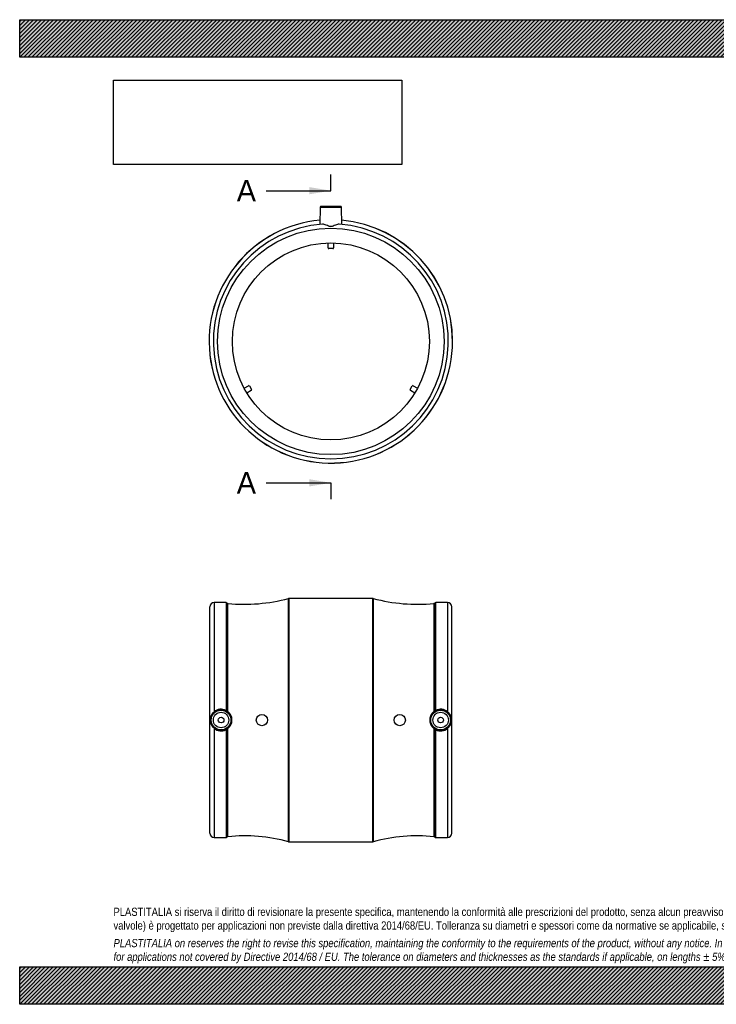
# Model space of a CAD drawing. Header units: millimetres. Extents: x 0 to 990, y 0 to 700.
import ezdxf
from ezdxf.enums import TextEntityAlignment as Align
from ezdxf.lldxf.tags import DXFTag

# ---------------------------------------------------------------- set-up
doc = ezdxf.new("R2010")
doc.units = ezdxf.units.MM
doc.header["$LTSCALE"] = 3.333333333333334
doc.layers.add('Default', color=7, linetype='Continuous')
doc.layers.add('MP140B', color=7, linetype='Continuous')
doc.styles.add('SEACAD_Solid_Edge_ANSI', font='seans.ttf')
tags = doc.linetypes.add('CENTER2', pattern=[28.575000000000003, 19.05, -3.175, 3.175, -3.175]).pattern_tags.tags
tags[10:11] = [DXFTag(74, 4), DXFTag(75, 0), DXFTag(340, '0'), DXFTag(46, 0.0), DXFTag(50, 0.0), DXFTag(44, 0.0), DXFTag(45, 0.0)]
tags[8:9] = [DXFTag(74, 4), DXFTag(75, 0), DXFTag(340, '0'), DXFTag(46, 0.0), DXFTag(50, 0.0), DXFTag(44, 0.0), DXFTag(45, 0.0)]
tags[6:7] = [DXFTag(74, 4), DXFTag(75, 0), DXFTag(340, '0'), DXFTag(46, 0.0), DXFTag(50, 0.0), DXFTag(44, 0.0), DXFTag(45, 0.0)]
tags[4:5] = [DXFTag(74, 4), DXFTag(75, 0), DXFTag(340, '0'), DXFTag(46, 0.0), DXFTag(50, 0.0), DXFTag(44, 0.0), DXFTag(45, 0.0)]
picture_1 = doc.add_image_def('image1.jpg', size_in_pixel=(4302, 1260))
pattern_1 = [(45, (0, 0), (-1.414213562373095, 1.414213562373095), [])]

# ---------------------------------------------------------------- blocks, each defined once
blk = doc.blocks.new('SE')
at = {"layer": 'MP140B', "color": 7, "linetype": 'Continuous'}
for p, q in [((228.1096103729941, 567.2698934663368), (214.0923076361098, 567.2698934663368)), ((213.5923837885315, 566.7786196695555), (213.3765515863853, 554.4136010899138)), ((213.5923837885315, 566.7786196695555), (228.6095342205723, 566.7786196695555)), ((228.8253656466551, 554.4136455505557), (228.6095342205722, 566.7786196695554)), ((219.1009590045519, 537.7413162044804), (219.1009590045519, 541.2413162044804)), ((223.1009590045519, 541.2413162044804), (223.1009590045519, 537.7413162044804)), ((222.600959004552, 537.2413162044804), (219.600959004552, 537.2413162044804)), ((159.5039293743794, 438.016232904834), (162.535018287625, 439.766232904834)), ((164.535018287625, 436.3021312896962), (161.5039293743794, 434.5521312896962)), ((163.2180309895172, 439.5832202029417), (164.7180309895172, 436.9851439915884)), ((277.4838870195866, 436.9851439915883), (278.9838870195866, 439.5832202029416)), ((280.6979886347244, 434.5521312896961), (277.6668997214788, 436.3021312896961)), ((279.6668997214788, 439.7662329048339), (282.6979886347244, 438.0162329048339))]:
    blk.add_line(p, q, dxfattribs=at)
for radius in [80.5, 70]:
    blk.add_circle((221.1009590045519, 471.2698934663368), radius, dxfattribs=at)
for centre, radius, start, end in [((214.0923076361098, 566.7698934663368), 0.5000000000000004, 90, 178.9999999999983), ((228.1096103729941, 566.7698934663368), 0.4999999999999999, 1.000000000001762, 90), ((221.1009590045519, 471.2698934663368), 86.5, 95.08830689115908, 0), ((221.1009590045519, 471.2698934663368), 86.46555127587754, 95.09074170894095, 0), ((221.1009590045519, 471.2698934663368), 83.5, 94.04110223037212, 85.95889776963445), ((221.1009590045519, 471.2698934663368), 86.5, 0, 84.91169310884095), ((221.1009590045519, 471.2698934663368), 86.46555127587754, 0, 84.90925829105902), ((219.6009590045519, 537.7413162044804), 0.5000000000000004, 180, 270), ((222.600959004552, 537.7413162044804), 0.4999999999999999, 270, 0), ((162.785018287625, 439.3332202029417), 0.500000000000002, 30.00000000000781, 120.0000000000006), ((164.285018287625, 436.7351439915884), 0.4999999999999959, 300.0000000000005, 29.99999999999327), ((277.9168997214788, 436.7351439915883), 0.500000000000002, 149.9999999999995, 239.9999999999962), ((279.4168997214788, 439.3332202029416), 0.500000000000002, 60.00000000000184, 149.9999999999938)]:
    blk.add_arc(centre, radius, start, end, dxfattribs=at)
blk.add_open_spline([(226.9853774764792, 554.562291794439), (226.2298401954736, 554.6156687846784), (225.3055496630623, 554.2988099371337), (223.8259770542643, 553.7224954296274), (223.3146063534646, 553.5070082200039), (222.2564622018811, 553.1327978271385), (221.6866012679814, 552.9711171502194), (220.531290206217, 552.9683925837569), (219.9613465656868, 553.1277121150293), (218.8920548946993, 553.5048069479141), (218.380513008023, 553.7205994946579), (216.9077820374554, 554.2945918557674), (215.9770342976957, 554.6160189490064), (215.2165405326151, 554.5622917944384)], degree=3, knots=[0, 0, 0, 0, 0.2500000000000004, 0.2500000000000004, 0.3750000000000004, 0.3750000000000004, 0.5000000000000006, 0.5000000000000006, 0.6250000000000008, 0.6250000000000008, 0.7500000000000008, 0.7500000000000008, 1, 1, 1, 1], dxfattribs=at)
blk = doc.blocks.new('SE2')
at = {"layer": 'MP140B', "color": 7, "linetype": 'Continuous'}
for p, q in [((190.9734123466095, 115.6204587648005), (190.9734123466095, 288.5515613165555)), ((191.2336252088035, 288.586010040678), (191.2336252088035, 115.586010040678)), ((250.9682928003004, 288.586010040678), (191.2336252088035, 288.586010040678)), ((250.9682928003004, 115.586010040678), (250.9682928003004, 288.586010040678)), ((251.2285056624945, 288.5515613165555), (251.2285056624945, 115.6204587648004)), ((135.100959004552, 121.586010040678), (135.100959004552, 282.586010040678)), ((138.1009590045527, 285.586010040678), (138.100959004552, 207.9704285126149)), ((146.5956075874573, 285.586010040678), (138.1009590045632, 285.586010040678)), ((146.5956075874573, 285.586010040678), (146.5956075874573, 208.9732845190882)), ((147.3039215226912, 208.570843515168), (147.3039215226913, 285.2919076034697)), ((147.9136166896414, 208.1379284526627), (147.9136166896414, 285.0026798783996)), ((294.2883013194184, 285.0026798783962), (294.2883013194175, 208.1379284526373)), ((294.8979964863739, 285.291907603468), (294.897996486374, 208.5708435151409)), ((295.6063104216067, 208.9732845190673), (295.6063104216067, 285.586010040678)), ((304.100959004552, 285.586010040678), (295.6063104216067, 285.586010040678)), ((304.100959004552, 285.586010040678), (304.100959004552, 207.9704285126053)), ((307.100959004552, 121.586010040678), (307.100959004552, 282.586010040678)), ((138.1009590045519, 196.2015915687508), (138.1009590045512, 118.586010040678)), ((147.9136166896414, 119.1693402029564), (147.9136166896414, 196.0340916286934)), ((294.2883013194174, 196.0340916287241), (294.2883013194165, 119.1693402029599)), ((304.100959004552, 196.2015915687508), (304.100959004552, 118.586010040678)), ((146.5956075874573, 195.1987355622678), (146.5956075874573, 118.586010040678)), ((147.3039215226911, 118.8801124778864), (147.3039215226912, 195.6011765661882)), ((294.897996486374, 195.6011765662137), (294.8979964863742, 118.8801124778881)), ((295.6063104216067, 118.586010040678), (295.6063104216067, 195.1987355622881)), ((138.1009590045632, 118.586010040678), (146.5956075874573, 118.586010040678)), ((191.2336252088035, 115.586010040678), (250.9682928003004, 115.586010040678)), ((295.6063104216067, 118.586010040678), (304.100959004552, 118.586010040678))]:
    blk.add_line(p, q, dxfattribs=at)
for centre, radius in [((143.100959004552, 202.086010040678), 7.508575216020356), ((143.100959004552, 202.086010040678), 7.008651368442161), ((143.100959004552, 202.086010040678), 5.500000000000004), ((143.100959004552, 202.086010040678), 2.000000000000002), ((172.100959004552, 202.086010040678), 3.999999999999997), ((270.100959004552, 202.086010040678), 3.999999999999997), ((299.100959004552, 202.086010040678), 7.508575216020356), ((299.100959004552, 202.086010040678), 7.008651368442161), ((299.100959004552, 202.086010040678), 5.500000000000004), ((299.100959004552, 202.086010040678), 2.000000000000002)]:
    blk.add_circle(centre, radius, dxfattribs=at)
for centre, radius, start, end in [((159.7478688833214, 404.417714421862), 120, 264.3403614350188, 285.0826930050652), ((191.2336252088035, 287.586010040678), 1.000000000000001, 90, 105.0826930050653), ((250.9682928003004, 287.586010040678), 0.9999999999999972, 74.91730699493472, 90), ((282.4540491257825, 404.417714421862), 120, 254.9173069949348, 275.6596385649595), ((138.100959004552, 282.586010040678), 3.000000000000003, 90, 180), ((146.5956075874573, 284.586010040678), 0.9999999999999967, 44.90210247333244, 90), ((148.0122354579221, 285.9978051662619), 1.000000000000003, 224.9021024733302, 264.3403614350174), ((294.1896825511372, 285.9978051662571), 1.000000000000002, 275.6596385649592, 315.0978975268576), ((295.6063104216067, 284.586010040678), 1.000000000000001, 90, 135.0978975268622), ((304.100959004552, 282.586010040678), 3.000000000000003, 0, 89.99999999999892), ((143.0346363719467, 202.0860100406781), 7.679033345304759, 129.9775029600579, 230.022497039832), ((143.1008655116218, 202.0971412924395), 7.713272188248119, 63.05842812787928, 130.407621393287), ((142.3579582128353, 200.6902821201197), 9.304074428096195, 57.88697670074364, 62.9053565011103), ((143.6598753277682, 202.7929683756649), 6.831025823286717, 51.48576789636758, 57.76079309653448), ((143.1028932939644, 202.086010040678), 7.731026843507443, 308.4814986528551, 51.51850134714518), ((299.0990247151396, 202.086010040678), 7.73102684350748, 128.4814986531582, 231.5185013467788), ((298.5416371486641, 202.7935395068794), 6.830326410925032, 122.2388853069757, 128.5145537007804), ((299.839741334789, 200.6977067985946), 9.295543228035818, 117.0923391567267, 122.1153276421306), ((299.1010614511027, 202.0972171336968), 7.713208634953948, 49.59206406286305, 116.9418864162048), ((299.1672816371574, 202.086010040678), 7.679033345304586, 309.9775029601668, 50.02249703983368), ((143.1008565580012, 202.0748029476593), 7.713208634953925, 229.5920640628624, 296.9418864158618), ((143.6602808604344, 201.3784805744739), 6.830326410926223, 302.2388853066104, 308.5145537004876), ((298.5420426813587, 201.3790517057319), 6.831025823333, 231.4857678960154, 237.7607930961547), ((299.1010524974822, 202.0748787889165), 7.713272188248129, 243.0584281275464, 310.4076213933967), ((142.5607207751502, 203.1248668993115), 8.894035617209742, 296.9788839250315, 302.2287828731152), ((299.6412874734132, 203.1250257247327), 8.89421809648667, 237.7712710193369, 243.0210621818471), ((138.100959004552, 121.586010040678), 3.000000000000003, 180, 270), ((148.0122354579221, 118.1742149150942), 0.9999999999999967, 95.65963856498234, 135.0978975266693), ((159.7478688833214, -0.2456943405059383), 120, 74.91730699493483, 95.65963856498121), ((282.4540491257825, -0.2456943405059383), 120, 84.34036143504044, 105.0826930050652), ((294.1896825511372, 118.1742149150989), 0.999999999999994, 44.9021024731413, 84.34036143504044), ((304.100959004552, 121.586010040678), 3.000000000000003, 270.0000000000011, 0), ((146.5956075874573, 119.586010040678), 1.000000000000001, 270, 315.0978975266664), ((191.2336252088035, 116.586010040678), 0.9999999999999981, 254.9173069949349, 270), ((250.9682928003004, 116.586010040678), 1.000000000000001, 270, 285.0826930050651), ((295.6063104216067, 119.586010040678), 1.000000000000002, 224.902102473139, 270)]:
    blk.add_arc(centre, radius, start, end, dxfattribs=at)
blk = doc.blocks.new('SE4')
at = {"color": 7, "linetype": 'Continuous', "style": 'SEACAD_Solid_Edge_ANSI'}
blk.add_text('A', height=15.33333333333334, dxfattribs=at).set_placement((154.2404938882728, 586.0982217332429), align=Align.TOP_LEFT)
blk = doc.blocks.new('SE5')
at = {"color": 7, "linetype": 'Continuous', "style": 'SEACAD_Solid_Edge_ANSI'}
blk.add_text('A', height=15.33333333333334, dxfattribs=at).set_placement((154.2404938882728, 378.4027671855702), align=Align.TOP_LEFT)
blk = doc.blocks.new('SEANNOT_GROUP')
at = {"linetype": 'Continuous'}
blk.add_hatch(color=7, dxfattribs=at).paths.add_polyline_path([(205.7676253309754, 575.8759994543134), (221.1009590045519, 578.4315550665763), (205.7676253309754, 580.987110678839)])
at = {"color": 7, "linetype": 'Continuous'}
blk.add_lwpolyline([(175.1009590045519, 578.4315550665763), (221.1009590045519, 578.4315550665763)], dxfattribs=at)
blk = doc.blocks.new('SEANNOT_GROUP1')
at = {"linetype": 'Continuous'}
blk.add_hatch(color=7, dxfattribs=at).paths.add_polyline_path([(205.7676253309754, 368.1805449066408), (221.1009590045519, 370.7361005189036), (205.7676253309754, 373.2916561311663)])
at = {"color": 7, "linetype": 'Continuous'}
blk.add_lwpolyline([(175.1009590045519, 370.7361005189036), (221.1009590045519, 370.7361005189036)], dxfattribs=at)
blk = doc.blocks.new('SE3')
at = {"layer": 'Default', "color": 7, "linetype": 'CENTER2'}
for p, q in [((221.1009590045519, 578.4315550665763), (221.1009590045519, 589.9315550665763)), ((221.1009590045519, 370.7361005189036), (221.1009590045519, 359.2361005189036))]:
    blk.add_line(p, q, dxfattribs=at)
at = {"layer": 'Default', "color": 7, "linetype": 'CENTER2', "const_width": 0.0001}
blk.add_lwpolyline([(221.1009590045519, 578.4315550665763), (221.1009590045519, 370.7361005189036)], dxfattribs=at)
at = {"layer": 'Default'}
for name in ['SE4', 'SEANNOT_GROUP', 'SE5', 'SEANNOT_GROUP1']:
    blk.add_blockref(name, (0, 0), dxfattribs=at)

msp = doc.modelspace()

# ---------------------------------------------------------------- hatches: boundary and pattern name
at = {"layer": 'Default', "linetype": 'Continuous'}
h = msp.add_hatch(dxfattribs=at)
h.set_pattern_fill('LINE', scale=0.6299212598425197, angle=45, style=0)
h.set_pattern_definition(pattern_1)
h.paths.add_polyline_path([(990.0000000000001, 673.3333443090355), (990.0000000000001, 700.0000109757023), (8.501052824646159e-06, 700.0000109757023), (8.501052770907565e-06, 673.3333443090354)])
for points in [[(990.0000000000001, 673.3333443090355), (990.0000000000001, 700.0000109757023), (8.501052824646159e-06, 700.0000109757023), (8.501052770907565e-06, 673.3333443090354)], [(989.9999865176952, -9.550797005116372e-06), (989.9999865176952, 26.6666666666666), (-1.348230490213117e-05, 26.6666666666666), (-1.348230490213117e-05, -9.550797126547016e-06)]]:
    msp.add_hatch(color=7, dxfattribs=at).paths.add_polyline_path(points)
h = msp.add_hatch(dxfattribs=at)
h.set_pattern_fill('LINE', scale=0.6299212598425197, angle=45, style=0)
h.set_pattern_definition(pattern_1)
h.paths.add_polyline_path([(989.9999865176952, -9.550797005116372e-06), (989.9999865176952, 26.6666666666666), (-1.348230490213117e-05, 26.6666666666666), (-1.348230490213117e-05, -9.550797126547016e-06)])

# ---------------------------------------------------------------- linework, layer by layer
at = {"layer": 'Default', "color": 7, "linetype": 'Continuous'}
for p, q in [((8.501052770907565e-06, 700.0000109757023), (990.0000000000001, 700.0000109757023)), ((8.501052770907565e-06, 673.3333443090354), (8.501052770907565e-06, 700.0000109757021)), ((990.0000000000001, 673.3333443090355), (8.501052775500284e-06, 673.3333443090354)), ((-1.348230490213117e-05, 26.6666666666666), (989.9999865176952, 26.6666666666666)), ((-1.348230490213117e-05, -9.550797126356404e-06), (-1.348230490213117e-05, 26.6666666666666)), ((989.9999865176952, -9.550797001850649e-06), (-1.34823048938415e-05, -9.550797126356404e-06))]:
    msp.add_line(p, q, dxfattribs=at)

# ---------------------------------------------------------------- block references
at = {"layer": 'Default'}
for name in ['SE3', 'SE', 'SE2']:
    msp.add_blockref(name, (0, 0), dxfattribs=at)

# ---------------------------------------------------------------- texts
at = {"layer": 'Default', "insert": (66.66665318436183, 68.67455074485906), "char_height": 5.833333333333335, "width": 856.6666666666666, "attachment_point": 1}
msp.add_mtext("{\\fArial Narrow|b0||i0||c0|p34;\\C7;\\H5.833333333;\\W1.;PLASTITALIA si riserva il diritto di revisionare la presente specifica, mantenendo la conformità alle prescrizioni del prodotto, senza alcun preavviso. In caso di assegnazione d'ordine si riserva di compiere una più dettagliata analisi tecnico/qualitativa. Il presente prodotto (ad esclusione delle \\P}{\\fArial Narrow|b0||i0||c0|p34;\\C7;\\H5.833333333;\\W1.;valvole) è progettato per applicazioni non previste dalla direttiva 2014/68/EU. Tolleranza su diametri e spessori come da normative se applicabile, su lunghezze ±5%, su angoli ±2°, se non diversamente specificato.\\P}{\\fArial Narrow|b0||i0||c0|p34;\\C7;\\H1.666666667;\\W1.;   \\P}{\\fArial Narrow|b0||i1||c0|p34;\\C7;\\H5.833333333;\\W1.;PLASTITALIA on reserves the right to revise this specification, maintaining the conformity to the requirements of the product, without any notice. In case of assignation of order on will reserve to make a more detailed analysis technical/qualitative. This product (excluding valves) is designed \\P}{\\fArial Narrow|b0||i1||c0|p34;\\C7;\\H5.833333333;\\W1.;for applications not covered by Directive 2014/68 / EU. The tolerance on diameters and thicknesses as the standards if applicable, on lengths ± 5%, on angles ± 2 °, unless otherwise indicated.\\P}", dxfattribs=at)

# ---------------------------------------------------------------- pictures from other files: only their frames are drawn
image = msp.add_image(picture_1, insert=(66.66667516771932, 597.0105931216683), size_in_units=(204.8571428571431, 60.000000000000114))
image.dxf.flags = 7

doc.saveas('drawing.dxf')
